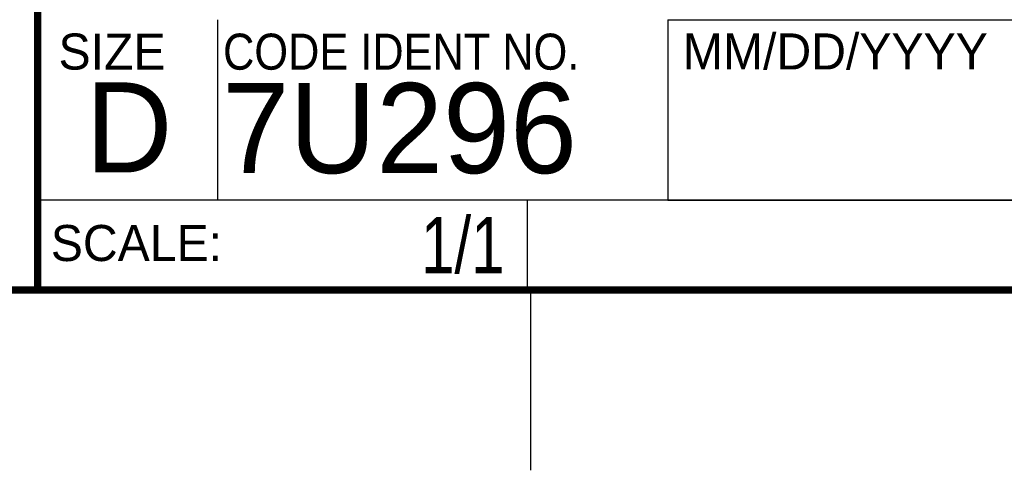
# Model space of a CAD drawing. Header units: inches. Extents: x 0 to 34, y 0 to 22.
# Tile 67 of 89: x 28.3 to 31.1, y 0 to 1.3. Entities that reach past the tile are written whole.
import ezdxf
from ezdxf.enums import TextEntityAlignment as Align

# ---------------------------------------------------------------- set-up
doc = ezdxf.new("R2010")
doc.units = ezdxf.units.IN
doc.header["$LTSCALE"] = 1.87
doc.header["$MEASUREMENT"] = 0
doc.layers.get('0').update_dxf_attribs({"linetype": 'CONTINUOUS'})
doc.styles.get("Standard").update_dxf_attribs({"font": 'txt', "width": 0.8})

msp = doc.modelspace()

# ---------------------------------------------------------------- linework, layer by layer
at = {"color": 2, "linetype": 'CONTINUOUS'}
for p, q in [((28.88, 0.75), (28.88, 1.25)), ((30.13, 1.2499), (33.49, 1.2499)), ((30.13, 1.2499), (30.13, 0.7499)), ((28.3795, 0.75), (29.7395, 0.75)), ((28.3795, 0.75), (28.3795, 0.5)), ((28.38, 0.75), (33.5, 0.75)), ((29.7395, 0.75), (29.7395, 0.5)), ((30.13, 0.7499), (33.49, 0.7499)), ((28.3795, 0.5), (29.7395, 0.5)), ((29.75, 0), (29.75, 0.5))]:
    msp.add_line(p, q, dxfattribs=at)
at = {"color": 7, "linetype": 'CONTINUOUS', "const_width": 0.02}
for points in [[(28.38, 3), (28.38, 0.5)], [(0.5, 0.5), (33.5, 0.5)]]:
    msp.add_lwpolyline(points, dxfattribs=at)

# ---------------------------------------------------------------- texts
at = {"color": 2, "linetype": 'CONTINUOUS'}
for s, p in [('SIZE', (28.4379, 1.1118)), ('MM/DD/YYYY', (30.1721, 1.1121)), ('SCALE:', (28.4164, 0.5806))]:
    msp.add_text(s, height=0.1, dxfattribs=at).set_placement(p)
at = {"color": 2, "linetype": 'CONTINUOUS', "width": 0.9}
msp.add_text('CODE IDENT NO.', height=0.1, dxfattribs=at).set_placement((28.8949, 1.1115))
at = {"color": 7, "linetype": 'CONTINUOUS'}
for s, p in [('D  ', (28.5128, 0.8264)), ('7U296', (28.8928, 0.8245))]:
    msp.add_text(s, height=0.25, dxfattribs=at).set_placement(p)
at = {"color": 7, "linetype": 'CONTINUOUS', "width": 0.8}
msp.add_text('1/1', height=0.15625, dxfattribs=at).set_placement((29.677, 0.5469), align=Align.RIGHT)
at = {"color": 7, "linetype": 'CONTINUOUS', "insert": (30.9443, 1.9853), "char_height": 0.2, "width": 2.56, "attachment_point": 2}
msp.add_mtext('UMI-7772/7774\\PCUSTOMER DRAWING', dxfattribs=at)

doc.saveas('drawing.dxf')
